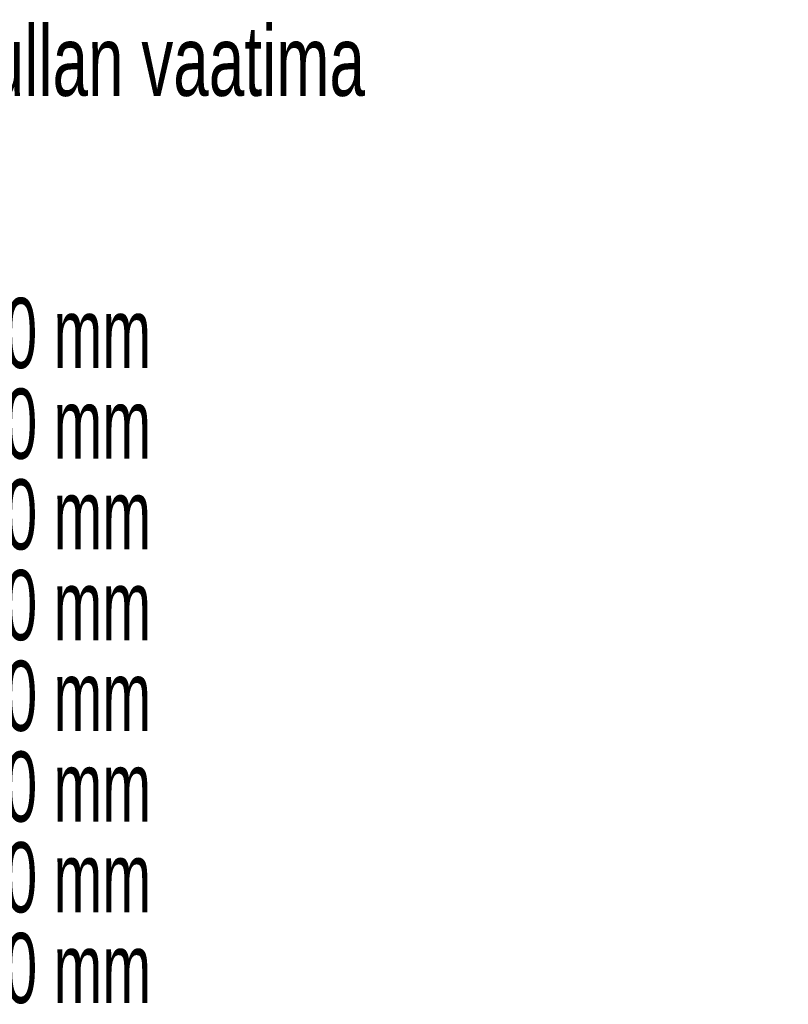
# Model space of a CAD drawing. Header units: millimetres. Extents: x 24 to 749, y 4 to 419.
# Tile 13 of 24: x 217 to 256, y 167 to 216. Entities that reach past the tile are written whole.
import ezdxf

# ---------------------------------------------------------------- set-up
doc = ezdxf.new("R2010")
doc.units = ezdxf.units.MM
doc.styles.add('SLDTEXTSTYLE6', font='TXT', dxfattribs={"width": 0.681034})
doc.styles.add('SLDTEXTSTYLE7', font='TXT', dxfattribs={"width": 0.625})

# ---------------------------------------------------------------- blocks, each defined once
blk = doc.blocks.new('SW_NOTE_4')
at = {"color": 0, "linetype": 'Continuous', "lineweight": 0, "char_height": 3.5, "attachment_point": 1}
for s, insert, style in [('Oviaukon       Rullan vaatima', (0, 4.512), 'SLDTEXTSTYLE6'), ('korkeus           tila', (0, -0.014), 'SLDTEXTSTYLE7'), ('1000 mm         180 mm', (0, -9.065), 'SLDTEXTSTYLE7'), ('1500 mm         200 mm', (0, -13.591), 'SLDTEXTSTYLE7'), ('2000 mm         260 mm', (0, -18.117), 'SLDTEXTSTYLE7'), ('2500 mm         280 mm', (0, -22.642), 'SLDTEXTSTYLE7'), ('3000 mm         300 mm', (0, -27.168), 'SLDTEXTSTYLE7'), ('3500 mm         330 mm', (0, -31.694), 'SLDTEXTSTYLE7'), ('4000 mm         360 mm', (0, -36.22), 'SLDTEXTSTYLE7'), ('4500 mm         400 mm', (0, -40.745), 'SLDTEXTSTYLE7')]:
    blk.add_mtext(s, dxfattribs=dict(at, insert=insert, style=style))

msp = doc.modelspace()

# ---------------------------------------------------------------- block references
at = {"color": 7, "linetype": 'Continuous', "lineweight": 0}
msp.add_blockref('SW_NOTE_4', (193.9482, 211.2583), dxfattribs=at)

doc.saveas('drawing.dxf')
